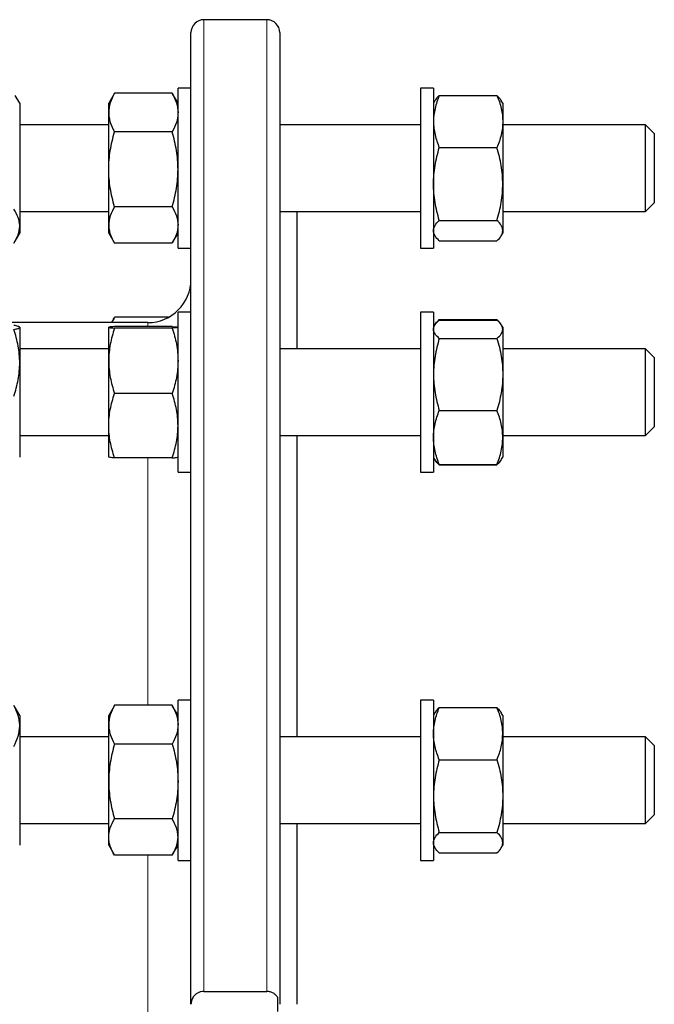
# Model space of a CAD drawing. Header units: millimetres. Extents: x 108 to 1084, y 38 to 949.
# Tile 9 of 9: x 937 to 1084, y 707 to 935. Entities that reach past the tile are written whole.
import ezdxf

# ---------------------------------------------------------------- set-up
doc = ezdxf.new("R2010")
doc.units = ezdxf.units.MM

msp = doc.modelspace()

# ---------------------------------------------------------------- linework, layer by layer
at = {"color": 7, "linetype": 'Continuous', "lineweight": 25}
for p, q in [((994.07, 934.51), (979.57, 934.51)), ((976.57, 707.01), (976.57, 931.51)), ((997.07, 931.51), (997.07, 707.01)), ((937.01, 915.19), (935.96, 917.01)), ((958.81, 917.34), (957.57, 915.19)), ((958.82, 917.33), (958.91, 917.51)), ((972.23, 917.51), (958.91, 917.51)), ((972.33, 917.33), (972.23, 917.51)), ((973.57, 915.19), (972.33, 917.34)), ((976.57, 918.69), (973.57, 918.69)), ((973.57, 881.69), (973.57, 918.69)), ((1032.57, 918.69), (1029.57, 918.69)), ((1029.57, 918.69), (1029.57, 881.69)), ((1032.57, 918.69), (1032.57, 881.69)), ((1033.91, 916.99), (1047.23, 916.99)), ((937.01, 915.19), (937.01, 912.76)), ((957.57, 913.04), (957.57, 915.19)), ((1032.92, 915.79), (1032.57, 915.19)), ((1048.57, 915.19), (1048.23, 915.79)), ((1048.57, 915.19), (1048.57, 910.97)), ((937.01, 912.76), (937.01, 899.38)), ((957.57, 899.92), (957.57, 913.04)), ((957.57, 910.19), (937.01, 910.19)), ((1029.57, 910.19), (997.07, 910.19)), ((1048.57, 910.97), (1048.57, 896.54)), ((1081.57, 910.19), (1048.57, 910.19)), ((1083.57, 908.19), (1081.57, 910.19)), ((1081.57, 895.48), (1081.57, 910.19)), ((972.23, 908.57), (958.91, 908.57)), ((1083.57, 908.19), (1083.57, 896.42)), ((1033.91, 904.94), (1047.23, 904.94)), ((937.01, 899.38), (937.01, 886.81)), ((957.57, 887.07), (957.57, 899.92)), ((1048.57, 896.54), (1048.57, 885.77)), ((1083.57, 896.42), (1083.57, 892.19)), ((1081.57, 890.19), (1081.57, 895.48)), ((1081.57, 890.19), (1083.57, 892.19)), ((937.01, 890.19), (957.57, 890.19)), ((972.23, 891.26), (958.91, 891.26)), ((997.07, 890.19), (1029.57, 890.19)), ((1001.07, 858.43), (1001.07, 890.19)), ((1048.57, 890.19), (1081.57, 890.19)), ((1033.91, 888.14), (1047.23, 888.14)), ((935.96, 883.37), (937.01, 885.19)), ((937.01, 886.81), (937.01, 885.19)), ((957.57, 885.19), (957.57, 887.07)), ((957.57, 885.19), (958.81, 883.05)), ((972.33, 883.05), (973.57, 885.19)), ((1032.57, 885.19), (1032.92, 884.59)), ((1048.23, 884.59), (1048.57, 885.19)), ((1048.57, 885.77), (1048.57, 885.19)), ((972.23, 882.87), (958.91, 882.87)), ((1033.91, 883.39), (1047.23, 883.39)), ((973.57, 881.69), (976.57, 881.69)), ((1029.57, 881.69), (1032.57, 881.69)), ((976.57, 866.93), (973.57, 866.93)), ((973.57, 829.93), (973.57, 866.93)), ((1032.57, 866.93), (1029.57, 866.93)), ((1029.57, 866.93), (1029.57, 865.02)), ((1032.57, 866.93), (1032.57, 865.02)), ((966.57, 864.51), (924.07, 864.51)), ((958.81, 865.57), (958.19, 864.51)), ((958.82, 865.57), (958.91, 865.75)), ((971.39, 865.75), (958.91, 865.75)), ((1029.57, 865.02), (1029.57, 829.93)), ((1032.57, 865.02), (1032.57, 829.93)), ((1033.83, 865.01), (1033.91, 865.23)), ((1033.91, 865.23), (1047.23, 865.23)), ((1033.91, 865.08), (1047.23, 865.08)), ((1047.31, 865.01), (1047.23, 865.23)), ((937.01, 863.43), (937, 863.45)), ((937.01, 863.43), (937.01, 863.41)), ((937.01, 863.41), (937.01, 855.21)), ((957.57, 855.69), (957.57, 863.43)), ((972.23, 863.59), (958.91, 863.59)), ((972.23, 863.27), (958.91, 863.27)), ((1032.84, 863.9), (1032.57, 863.43)), ((1048.57, 863.43), (1048.3, 863.9)), ((1048.57, 863.43), (1048.57, 862.98)), ((1048.57, 862.98), (1048.57, 852.54)), ((1033.91, 860.87), (1047.23, 860.87)), ((957.57, 858.43), (937.01, 858.43)), ((1029.57, 858.43), (997.07, 858.43)), ((1081.57, 858.43), (1048.57, 858.43)), ((1083.57, 856.43), (1081.57, 858.43)), ((1081.57, 839.94), (1081.57, 858.43)), ((957.57, 840.69), (957.57, 855.69)), ((1083.57, 856.43), (1083.57, 841.63)), ((937.01, 855.21), (937.01, 840.23)), ((1048.57, 852.54), (1048.57, 837.99)), ((972.23, 848.11), (958.91, 848.11)), ((1033.91, 844.21), (1047.23, 844.21)), ((937.01, 840.23), (937.01, 833.43)), ((957.57, 833.43), (957.57, 840.69)), ((1081.57, 838.43), (1083.57, 840.43)), ((1081.57, 838.43), (1081.57, 839.94)), ((1083.57, 841.63), (1083.57, 840.43)), ((937.01, 838.43), (957.57, 838.43)), ((997.07, 838.43), (1029.57, 838.43)), ((1001.07, 768.77), (1001.07, 838.43)), ((1048.57, 838.43), (1081.57, 838.43)), ((1048.57, 837.99), (1048.57, 833.43)), ((972.23, 833.27), (958.91, 833.27)), ((1032.57, 833.43), (1032.84, 832.96)), ((1032.84, 832.96), (1032.92, 832.83)), ((1048.22, 832.83), (1048.3, 832.96)), ((1048.3, 832.96), (1048.57, 833.43)), ((1033.91, 831.77), (1047.23, 831.77)), ((1033.91, 831.63), (1047.23, 831.63)), ((973.57, 829.93), (976.57, 829.93)), ((1029.57, 829.93), (1032.57, 829.93)), ((958.81, 775.91), (957.57, 773.77)), ((958.81, 775.91), (958.91, 776.09)), ((972.23, 776.09), (958.91, 776.09)), ((972.33, 775.91), (972.23, 776.09)), ((973.57, 773.77), (972.33, 775.91)), ((976.57, 777.27), (973.57, 777.27)), ((973.57, 776.07), (973.57, 777.27)), ((973.57, 740.27), (973.57, 776.07)), ((1032.57, 777.27), (1029.57, 777.27)), ((1029.57, 777.27), (1029.57, 769.04)), ((1032.57, 777.27), (1032.57, 769.04)), ((937.01, 773.77), (935.96, 775.59)), ((937.01, 773.77), (937.01, 771.34)), ((957.57, 771.62), (957.57, 773.77)), ((1032.92, 774.37), (1032.57, 773.77)), ((1033.91, 775.57), (1047.23, 775.57)), ((1048.57, 773.77), (1048.23, 774.37)), ((1048.57, 773.77), (1048.57, 769.55)), ((937.01, 771.34), (937.01, 757.96)), ((957.57, 758.49), (957.57, 771.62)), ((1029.57, 769.04), (1029.57, 740.27)), ((1032.57, 769.04), (1032.57, 740.27)), ((1048.57, 769.55), (1048.57, 755.12)), ((957.57, 768.77), (937.01, 768.77)), ((972.23, 767.15), (958.91, 767.15)), ((1029.57, 768.77), (997.07, 768.77)), ((1081.57, 768.77), (1048.57, 768.77)), ((1083.57, 766.77), (1081.57, 768.77)), ((1081.57, 748.77), (1081.57, 768.77)), ((1083.57, 766.77), (1083.57, 750.77)), ((1033.91, 763.52), (1047.23, 763.52)), ((937.01, 757.96), (937.01, 745.39)), ((957.57, 745.64), (957.57, 758.49)), ((1048.57, 755.12), (1048.57, 744.35)), ((1081.57, 748.77), (1083.57, 750.77)), ((1083.57, 750.77), (1083.57, 750.77)), ((937.01, 748.77), (957.57, 748.77)), ((972.23, 749.84), (958.91, 749.84)), ((997.07, 748.77), (1029.57, 748.77)), ((1001.07, 707.01), (1001.07, 748.77)), ((1048.57, 748.77), (1081.57, 748.77)), ((1033.91, 746.72), (1047.23, 746.72)), ((937.01, 745.39), (937.01, 743.77)), ((957.57, 743.77), (957.57, 745.64)), ((1048.57, 744.35), (1048.57, 743.77)), ((957.57, 743.77), (958.81, 741.63)), ((972.33, 741.63), (973.57, 743.77)), ((1032.57, 743.77), (1032.92, 743.17)), ((1033.91, 741.97), (1047.23, 741.97)), ((1048.23, 743.17), (1048.57, 743.77)), ((972.23, 741.45), (958.91, 741.45)), ((973.57, 740.27), (976.57, 740.27)), ((1029.57, 740.27), (1032.57, 740.27)), ((979.57, 709.99), (994.07, 709.99)), ((996.57, 708.66), (996.57, 705.35))]:
    msp.add_line(p, q, dxfattribs=at)
at = {"color": 8, "linetype": 'Continuous', "lineweight": 18}
for p, q in [((979.57, 934.51), (979.57, 709.99)), ((994.07, 709.99), (994.07, 934.51)), ((966.57, 863.59), (966.57, 864.51)), ((966.57, 776.09), (966.57, 833.27)), ((966.57, 670.4), (966.57, 741.45))]:
    msp.add_line(p, q, dxfattribs=at)
at = {"color": 7, "linetype": 'Continuous', "lineweight": 25}
for centre, radius, start, end in [((979.57, 931.51), 3, 90, 180), ((994.07, 931.51), 3, 0, 90), ((966.57, 874.51), 10, 270, 0)]:
    msp.add_arc(centre, radius, start, end, dxfattribs=at)
for points, knots in [([(958.91, 917.51), (958.5, 916.78), (958.17, 916.04), (957.7, 914.55), (957.57, 913.8), (957.57, 913.04)], [0, 0, 0, 0, 0.5, 0.5, 1, 1, 1, 1]), ([(972.23, 917.51), (972.64, 916.78), (972.98, 916.04), (973.44, 914.55), (973.57, 913.8), (973.57, 913.04)], [0, 0, 0, 0, 0.5, 0.5, 1, 1, 1, 1]), ([(1033.91, 916.99), (1033.71, 916.5), (1033.52, 916.01), (1033.19, 915.01), (1033.05, 914.51), (1032.7, 913), (1032.57, 911.98), (1032.57, 910.97)], [0, 0, 0, 0, 0.25, 0.25, 0.5, 0.5, 1, 1, 1, 1]), ([(1033.91, 916.99), (1033.78, 916.86), (1033.52, 916.61), (1033.2, 916.22), (1033, 915.95), (1032.93, 915.8), (1032.92, 915.79)], [0, 0, 0, 0, 0.322847, 0.645786, 0.968557, 1, 1, 1, 1]), ([(1047.23, 916.99), (1047.43, 916.5), (1047.62, 916.01), (1047.95, 915.01), (1048.1, 914.51), (1048.45, 913), (1048.57, 911.98), (1048.57, 910.97)], [0, 0, 0, 0, 0.25, 0.25, 0.5, 0.5, 1, 1, 1, 1]), ([(1047.23, 916.99), (1047.36, 916.86), (1047.62, 916.61), (1047.94, 916.22), (1048.15, 915.95), (1048.22, 915.8), (1048.22, 915.79)], [0, 0, 0, 0, 0.322847, 0.645786, 0.968557, 1, 1, 1, 1]), ([(957.57, 913.04), (957.57, 912.66), (957.6, 912.28), (957.73, 911.53), (957.82, 911.15), (958.17, 910.04), (958.5, 909.3), (958.91, 908.57)], [0, 0, 0, 0, 0.25, 0.25, 0.5, 0.5, 1, 1, 1, 1]), ([(973.57, 913.04), (973.57, 912.66), (973.54, 912.28), (973.42, 911.53), (973.33, 911.15), (972.98, 910.04), (972.64, 909.3), (972.23, 908.57)], [0, 0, 0, 0, 0.25, 0.25, 0.5, 0.5, 1, 1, 1, 1]), ([(1032.57, 910.97), (1032.57, 910.46), (1032.6, 909.95), (1032.73, 908.92), (1032.82, 908.41), (1033.17, 906.9), (1033.51, 905.92), (1033.91, 904.94)], [0, 0, 0, 0, 0.25, 0.25, 0.5, 0.5, 1, 1, 1, 1]), ([(1048.57, 910.97), (1048.57, 910.46), (1048.54, 909.95), (1048.42, 908.92), (1048.32, 908.41), (1047.97, 906.9), (1047.64, 905.92), (1047.23, 904.94)], [0, 0, 0, 0, 0.25, 0.25, 0.5, 0.5, 1, 1, 1, 1]), ([(957.57, 899.92), (957.57, 900.65), (957.6, 901.38), (957.73, 902.86), (957.82, 903.59), (958.17, 905.76), (958.51, 907.17), (958.91, 908.57)], [0, 0, 0, 0, 0.25, 0.25, 0.5, 0.5, 1, 1, 1, 1]), ([(973.57, 899.92), (973.57, 900.65), (973.54, 901.38), (973.42, 902.86), (973.32, 903.59), (972.97, 905.76), (972.64, 907.17), (972.23, 908.57)], [0, 0, 0, 0, 0.25, 0.25, 0.5, 0.5, 1, 1, 1, 1]), ([(1032.57, 896.54), (1032.57, 897.25), (1032.6, 897.97), (1032.73, 899.39), (1032.82, 900.09), (1033.17, 902.19), (1033.5, 903.57), (1033.91, 904.94)], [0, 0, 0, 0, 0.25, 0.25, 0.5, 0.5, 1, 1, 1, 1]), ([(1048.57, 896.54), (1048.57, 897.25), (1048.54, 897.97), (1048.42, 899.39), (1048.33, 900.09), (1047.98, 902.19), (1047.64, 903.57), (1047.23, 904.94)], [0, 0, 0, 0, 0.25, 0.25, 0.5, 0.5, 1, 1, 1, 1]), ([(958.91, 891.26), (958.71, 891.96), (958.52, 892.67), (958.19, 894.11), (958.05, 894.83), (957.7, 897), (957.57, 898.45), (957.57, 899.92)], [0, 0, 0, 0, 0.25, 0.25, 0.5, 0.5, 1, 1, 1, 1]), ([(972.23, 891.26), (972.43, 891.96), (972.62, 892.67), (972.95, 894.11), (973.1, 894.83), (973.45, 897), (973.57, 898.45), (973.57, 899.92)], [0, 0, 0, 0, 0.25, 0.25, 0.5, 0.5, 1, 1, 1, 1]), ([(1033.91, 888.14), (1033.5, 889.52), (1033.17, 890.9), (1032.7, 893.7), (1032.57, 895.11), (1032.57, 896.54)], [0, 0, 0, 0, 0.5, 0.5, 1, 1, 1, 1]), ([(1047.23, 888.14), (1047.64, 889.52), (1047.98, 890.9), (1048.44, 893.7), (1048.57, 895.11), (1048.57, 896.54)], [0, 0, 0, 0, 0.5, 0.5, 1, 1, 1, 1]), ([(937.01, 886.81), (937.01, 887.15), (936.98, 887.48), (936.86, 888.14), (936.76, 888.47), (936.41, 889.45), (936.08, 890.09), (935.67, 890.73)], [0, 0, 0, 0, 0.25, 0.25, 0.5, 0.5, 1, 1, 1, 1]), ([(958.91, 891.26), (958.5, 890.57), (958.17, 889.88), (957.7, 888.48), (957.57, 887.78), (957.57, 887.07)], [0, 0, 0, 0, 0.5, 0.5, 1, 1, 1, 1]), ([(972.23, 891.26), (972.64, 890.57), (972.98, 889.88), (973.44, 888.48), (973.57, 887.78), (973.57, 887.07)], [0, 0, 0, 0, 0.5, 0.5, 1, 1, 1, 1]), ([(1032.57, 885.77), (1032.57, 885.97), (1032.6, 886.17), (1032.73, 886.57), (1032.82, 886.77), (1033.17, 887.36), (1033.5, 887.75), (1033.91, 888.14)], [0, 0, 0, 0, 0.25, 0.25, 0.5, 0.5, 1, 1, 1, 1]), ([(1048.57, 885.77), (1048.57, 885.97), (1048.54, 886.17), (1048.42, 886.57), (1048.33, 886.77), (1047.98, 887.36), (1047.64, 887.75), (1047.23, 888.14)], [0, 0, 0, 0, 0.25, 0.25, 0.5, 0.5, 1, 1, 1, 1]), ([(935.67, 882.9), (936.08, 883.54), (936.42, 884.18), (936.88, 885.49), (937.01, 886.15), (937.01, 886.81)], [0, 0, 0, 0, 0.5, 0.5, 1, 1, 1, 1]), ([(957.57, 887.07), (957.57, 886.71), (957.6, 886.35), (957.73, 885.65), (957.82, 885.29), (958.17, 884.25), (958.5, 883.56), (958.91, 882.87)], [0, 0, 0, 0, 0.25, 0.25, 0.5, 0.5, 1, 1, 1, 1]), ([(973.57, 887.07), (973.57, 886.71), (973.54, 886.35), (973.42, 885.65), (973.33, 885.29), (972.98, 884.25), (972.64, 883.56), (972.23, 882.87)], [0, 0, 0, 0, 0.25, 0.25, 0.5, 0.5, 1, 1, 1, 1]), ([(1033.91, 883.39), (1033.5, 883.78), (1033.17, 884.17), (1032.7, 884.96), (1032.57, 885.36), (1032.57, 885.77)], [0, 0, 0, 0, 0.5, 0.5, 1, 1, 1, 1]), ([(1047.23, 883.39), (1047.64, 883.78), (1047.98, 884.17), (1048.44, 884.96), (1048.57, 885.36), (1048.57, 885.77)], [0, 0, 0, 0, 0.5, 0.5, 1, 1, 1, 1]), ([(958.3, 864.51), (958.37, 864.65), (958.54, 865.07), (958.76, 865.48), (958.91, 865.75)], [0, 0, 0, 0, 0.347709, 1, 1, 1, 1]), ([(1032.57, 862.98), (1032.57, 863.16), (1032.6, 863.34), (1032.73, 863.69), (1032.82, 863.87), (1033.17, 864.39), (1033.5, 864.74), (1033.91, 865.08)], [0, 0, 0, 0, 0.25, 0.25, 0.5, 0.5, 1, 1, 1, 1]), ([(1032.92, 864.03), (1032.99, 864.14), (1033.15, 864.4), (1033.48, 864.8), (1033.77, 865.09), (1033.91, 865.23)], [0, 0, 0, 0, 0.281115, 0.640541, 1, 1, 1, 1]), ([(1048.22, 864.03), (1048.15, 864.14), (1048, 864.4), (1047.66, 864.8), (1047.38, 865.09), (1047.23, 865.23)], [0, 0, 0, 0, 0.281115, 0.640541, 1, 1, 1, 1]), ([(1048.57, 862.98), (1048.57, 863.16), (1048.54, 863.34), (1048.42, 863.69), (1048.33, 863.87), (1047.98, 864.39), (1047.64, 864.74), (1047.23, 865.08)], [0, 0, 0, 0, 0.25, 0.25, 0.5, 0.5, 1, 1, 1, 1]), ([(937.01, 863.41), (937.01, 863.45), (936.98, 863.49), (936.86, 863.57), (936.76, 863.6), (936.41, 863.72), (936.08, 863.8), (935.67, 863.88)], [0, 0, 0, 0, 0.25, 0.25, 0.5, 0.5, 1, 1, 1, 1]), ([(935.67, 862.94), (936.08, 863.01), (936.42, 863.09), (936.88, 863.25), (937.01, 863.33), (937.01, 863.41)], [0, 0, 0, 0, 0.5, 0.5, 1, 1, 1, 1]), ([(937.01, 855.21), (937.01, 855.87), (936.98, 856.52), (936.85, 857.84), (936.76, 858.49), (936.41, 860.42), (936.07, 861.69), (935.67, 862.94)], [0, 0, 0, 0, 0.25, 0.25, 0.5, 0.5, 1, 1, 1, 1]), ([(958.91, 863.59), (958.5, 863.56), (958.17, 863.53), (957.7, 863.48), (957.57, 863.45), (957.57, 863.43)], [0, 0, 0, 0, 0.5, 0.5, 1, 1, 1, 1]), ([(957.57, 863.43), (957.57, 863.41), (957.6, 863.4), (957.73, 863.37), (957.82, 863.36), (958.17, 863.32), (958.5, 863.29), (958.91, 863.27)], [0, 0, 0, 0, 0.25, 0.25, 0.5, 0.5, 1, 1, 1, 1]), ([(958.91, 863.27), (958.5, 862.03), (958.17, 860.78), (957.7, 858.25), (957.57, 856.98), (957.57, 855.69)], [0, 0, 0, 0, 0.5, 0.5, 1, 1, 1, 1]), ([(972.23, 863.59), (972.64, 863.56), (972.98, 863.53), (973.44, 863.48), (973.57, 863.45), (973.57, 863.43)], [0, 0, 0, 0, 0.5, 0.5, 1, 1, 1, 1]), ([(973.57, 863.43), (973.57, 863.41), (973.54, 863.4), (973.42, 863.37), (973.33, 863.36), (972.98, 863.32), (972.64, 863.29), (972.23, 863.27)], [0, 0, 0, 0, 0.25, 0.25, 0.5, 0.5, 1, 1, 1, 1]), ([(972.23, 863.27), (972.64, 862.03), (972.98, 860.78), (973.44, 858.25), (973.57, 856.98), (973.57, 855.69)], [0, 0, 0, 0, 0.5, 0.5, 1, 1, 1, 1]), ([(1033.91, 860.87), (1033.5, 861.21), (1033.17, 861.56), (1032.7, 862.26), (1032.57, 862.62), (1032.57, 862.98)], [0, 0, 0, 0, 0.5, 0.5, 1, 1, 1, 1]), ([(1047.23, 860.87), (1047.64, 861.21), (1047.98, 861.56), (1048.44, 862.26), (1048.57, 862.62), (1048.57, 862.98)], [0, 0, 0, 0, 0.5, 0.5, 1, 1, 1, 1]), ([(1033.91, 860.87), (1033.71, 860.19), (1033.52, 859.51), (1033.19, 858.13), (1033.05, 857.43), (1032.7, 855.35), (1032.57, 853.95), (1032.57, 852.54)], [0, 0, 0, 0, 0.25, 0.25, 0.5, 0.5, 1, 1, 1, 1]), ([(1047.23, 860.87), (1047.43, 860.19), (1047.62, 859.51), (1047.95, 858.13), (1048.1, 857.43), (1048.45, 855.35), (1048.57, 853.95), (1048.57, 852.54)], [0, 0, 0, 0, 0.25, 0.25, 0.5, 0.5, 1, 1, 1, 1]), ([(957.57, 855.69), (957.57, 855.04), (957.6, 854.4), (957.73, 853.12), (957.82, 852.49), (958.17, 850.59), (958.5, 849.35), (958.91, 848.11)], [0, 0, 0, 0, 0.25, 0.25, 0.5, 0.5, 1, 1, 1, 1]), ([(973.57, 855.69), (973.57, 855.04), (973.54, 854.4), (973.42, 853.12), (973.33, 852.49), (972.98, 850.59), (972.64, 849.35), (972.23, 848.11)], [0, 0, 0, 0, 0.25, 0.25, 0.5, 0.5, 1, 1, 1, 1]), ([(935.67, 847.49), (935.87, 848.12), (936.06, 848.75), (936.39, 850.03), (936.53, 850.68), (936.88, 852.61), (937.01, 853.91), (937.01, 855.21)], [0, 0, 0, 0, 0.25, 0.25, 0.5, 0.5, 1, 1, 1, 1]), ([(1032.57, 852.54), (1032.57, 851.84), (1032.6, 851.13), (1032.73, 849.71), (1032.82, 849.01), (1033.17, 846.92), (1033.51, 845.56), (1033.91, 844.21)], [0, 0, 0, 0, 0.25, 0.25, 0.5, 0.5, 1, 1, 1, 1]), ([(1048.57, 852.54), (1048.57, 851.84), (1048.54, 851.13), (1048.42, 849.71), (1048.32, 849.01), (1047.97, 846.92), (1047.64, 845.56), (1047.23, 844.21)], [0, 0, 0, 0, 0.25, 0.25, 0.5, 0.5, 1, 1, 1, 1]), ([(957.57, 840.69), (957.57, 841.32), (957.6, 841.95), (957.73, 843.21), (957.82, 843.84), (958.17, 845.69), (958.51, 846.91), (958.91, 848.11)], [0, 0, 0, 0, 0.25, 0.25, 0.5, 0.5, 1, 1, 1, 1]), ([(973.57, 840.69), (973.57, 841.32), (973.54, 841.95), (973.42, 843.21), (973.32, 843.84), (972.97, 845.69), (972.64, 846.91), (972.23, 848.11)], [0, 0, 0, 0, 0.25, 0.25, 0.5, 0.5, 1, 1, 1, 1]), ([(1032.57, 837.99), (1032.57, 838.52), (1032.6, 839.05), (1032.73, 840.1), (1032.82, 840.62), (1033.17, 842.17), (1033.5, 843.2), (1033.91, 844.21)], [0, 0, 0, 0, 0.25, 0.25, 0.5, 0.5, 1, 1, 1, 1]), ([(1048.57, 837.99), (1048.57, 838.52), (1048.54, 839.05), (1048.42, 840.1), (1048.33, 840.62), (1047.98, 842.17), (1047.64, 843.2), (1047.23, 844.21)], [0, 0, 0, 0, 0.25, 0.25, 0.5, 0.5, 1, 1, 1, 1]), ([(958.91, 833.27), (958.71, 833.87), (958.52, 834.48), (958.19, 835.71), (958.05, 836.33), (957.7, 838.19), (957.57, 839.44), (957.57, 840.69)], [0, 0, 0, 0, 0.25, 0.25, 0.5, 0.5, 1, 1, 1, 1]), ([(972.23, 833.27), (972.43, 833.87), (972.62, 834.48), (972.95, 835.71), (973.1, 836.33), (973.45, 838.19), (973.57, 839.44), (973.57, 840.69)], [0, 0, 0, 0, 0.25, 0.25, 0.5, 0.5, 1, 1, 1, 1]), ([(1033.91, 831.77), (1033.5, 832.79), (1033.17, 833.81), (1032.7, 835.89), (1032.57, 836.93), (1032.57, 837.99)], [0, 0, 0, 0, 0.5, 0.5, 1, 1, 1, 1]), ([(1047.23, 831.77), (1047.64, 832.79), (1047.98, 833.81), (1048.44, 835.89), (1048.57, 836.93), (1048.57, 837.99)], [0, 0, 0, 0, 0.5, 0.5, 1, 1, 1, 1]), ([(958.91, 833.27), (958.5, 833.3), (958.17, 833.32), (957.7, 833.38), (957.57, 833.4), (957.57, 833.43)], [0, 0, 0, 0, 0.5, 0.5, 1, 1, 1, 1]), ([(972.23, 833.27), (972.64, 833.3), (972.98, 833.32), (973.44, 833.38), (973.57, 833.4), (973.57, 833.43)], [0, 0, 0, 0, 0.5, 0.5, 1, 1, 1, 1]), ([(1032.85, 832.96), (1032.89, 832.89), (1033.03, 832.65), (1033.37, 832.26), (1033.73, 831.93), (1033.91, 831.77)], [0, 0, 0, 0, 0.177577, 0.588749, 1, 1, 1, 1]), ([(1033.91, 831.63), (1033.81, 831.73), (1033.61, 831.93), (1033.3, 832.27), (1033.06, 832.57), (1032.96, 832.77), (1032.93, 832.83)], [0, 0, 0, 0, 0.251404, 0.502998, 0.863993, 1, 1, 1, 1]), ([(1048.3, 832.96), (1048.25, 832.89), (1048.12, 832.65), (1047.78, 832.26), (1047.41, 831.93), (1047.23, 831.77)], [0, 0, 0, 0, 0.177577, 0.588749, 1, 1, 1, 1]), ([(1047.23, 831.63), (1047.33, 831.73), (1047.54, 831.93), (1047.84, 832.27), (1048.08, 832.57), (1048.19, 832.77), (1048.22, 832.83)], [0, 0, 0, 0, 0.251404, 0.502998, 0.863993, 1, 1, 1, 1]), ([(937.01, 771.34), (937.01, 771.74), (936.98, 772.14), (936.86, 772.94), (936.76, 773.33), (936.41, 774.52), (936.08, 775.29), (935.67, 776.07)], [0, 0, 0, 0, 0.25, 0.25, 0.5, 0.5, 1, 1, 1, 1]), ([(958.91, 776.09), (958.5, 775.36), (958.17, 774.62), (957.7, 773.13), (957.57, 772.38), (957.57, 771.62)], [0, 0, 0, 0, 0.5, 0.5, 1, 1, 1, 1]), ([(972.23, 776.09), (972.64, 775.36), (972.98, 774.62), (973.44, 773.13), (973.57, 772.38), (973.57, 771.62)], [0, 0, 0, 0, 0.5, 0.5, 1, 1, 1, 1]), ([(1032.57, 769.55), (1032.57, 770.06), (1032.6, 770.57), (1032.73, 771.59), (1032.82, 772.09), (1033.17, 773.6), (1033.5, 774.59), (1033.91, 775.57)], [0, 0, 0, 0, 0.25, 0.25, 0.5, 0.5, 1, 1, 1, 1]), ([(1033.91, 775.57), (1033.78, 775.44), (1033.52, 775.19), (1033.2, 774.8), (1033, 774.53), (1032.93, 774.38), (1032.92, 774.37)], [0, 0, 0, 0, 0.3228475, 0.6457864, 0.968557, 1, 1, 1, 1]), ([(1048.57, 769.55), (1048.57, 770.06), (1048.54, 770.57), (1048.42, 771.59), (1048.33, 772.09), (1047.98, 773.6), (1047.64, 774.59), (1047.23, 775.57)], [0, 0, 0, 0, 0.25, 0.25, 0.5, 0.5, 1, 1, 1, 1]), ([(1047.23, 775.57), (1047.36, 775.44), (1047.62, 775.19), (1047.94, 774.8), (1048.15, 774.53), (1048.22, 774.38), (1048.22, 774.37)], [0, 0, 0, 0, 0.322847, 0.645786, 0.968557, 1, 1, 1, 1]), ([(935.67, 766.6), (936.08, 767.38), (936.42, 768.16), (936.88, 769.73), (937.01, 770.53), (937.01, 771.34)], [0, 0, 0, 0, 0.5, 0.5, 1, 1, 1, 1]), ([(957.57, 771.62), (957.57, 771.24), (957.6, 770.86), (957.73, 770.11), (957.82, 769.73), (958.17, 768.62), (958.5, 767.88), (958.91, 767.15)], [0, 0, 0, 0, 0.25, 0.25, 0.5, 0.5, 1, 1, 1, 1]), ([(973.57, 771.62), (973.57, 771.24), (973.54, 770.86), (973.42, 770.11), (973.33, 769.73), (972.98, 768.62), (972.64, 767.88), (972.23, 767.15)], [0, 0, 0, 0, 0.25, 0.25, 0.5, 0.5, 1, 1, 1, 1]), ([(1033.91, 763.52), (1033.5, 764.51), (1033.17, 765.5), (1032.7, 767.51), (1032.57, 768.52), (1032.57, 769.55)], [0, 0, 0, 0, 0.5, 0.5, 1, 1, 1, 1]), ([(1047.23, 763.52), (1047.64, 764.51), (1047.98, 765.5), (1048.44, 767.51), (1048.57, 768.52), (1048.57, 769.55)], [0, 0, 0, 0, 0.5, 0.5, 1, 1, 1, 1]), ([(958.91, 767.15), (958.5, 765.74), (958.17, 764.31), (957.7, 761.43), (957.57, 759.97), (957.57, 758.49)], [0, 0, 0, 0, 0.5, 0.5, 1, 1, 1, 1]), ([(972.23, 767.15), (972.64, 765.74), (972.98, 764.31), (973.44, 761.43), (973.57, 759.97), (973.57, 758.49)], [0, 0, 0, 0, 0.5, 0.5, 1, 1, 1, 1]), ([(1033.91, 763.52), (1033.71, 762.84), (1033.52, 762.15), (1033.19, 760.75), (1033.05, 760.05), (1032.7, 757.95), (1032.57, 756.54), (1032.57, 755.12)], [0, 0, 0, 0, 0.25, 0.25, 0.5, 0.5, 1, 1, 1, 1]), ([(1047.23, 763.52), (1047.43, 762.84), (1047.62, 762.15), (1047.95, 760.75), (1048.1, 760.05), (1048.45, 757.95), (1048.57, 756.54), (1048.57, 755.12)], [0, 0, 0, 0, 0.25, 0.25, 0.5, 0.5, 1, 1, 1, 1]), ([(957.57, 758.49), (957.57, 757.76), (957.6, 757.02), (957.73, 755.56), (957.82, 754.84), (958.17, 752.67), (958.5, 751.25), (958.91, 749.84)], [0, 0, 0, 0, 0.25, 0.25, 0.5, 0.5, 1, 1, 1, 1]), ([(973.57, 758.49), (973.57, 757.76), (973.54, 757.02), (973.42, 755.56), (973.33, 754.84), (972.98, 752.67), (972.64, 751.25), (972.23, 749.84)], [0, 0, 0, 0, 0.25, 0.25, 0.5, 0.5, 1, 1, 1, 1]), ([(1032.57, 755.12), (1032.57, 754.41), (1032.6, 753.7), (1032.73, 752.27), (1032.82, 751.56), (1033.17, 749.45), (1033.51, 748.08), (1033.91, 746.72)], [0, 0, 0, 0, 0.25, 0.25, 0.5, 0.5, 1, 1, 1, 1]), ([(1048.57, 755.12), (1048.57, 754.41), (1048.54, 753.7), (1048.42, 752.27), (1048.32, 751.56), (1047.97, 749.45), (1047.64, 748.08), (1047.23, 746.72)], [0, 0, 0, 0, 0.25, 0.25, 0.5, 0.5, 1, 1, 1, 1]), ([(957.57, 745.64), (957.57, 746), (957.6, 746.35), (957.73, 747.07), (957.82, 747.42), (958.17, 748.47), (958.51, 749.16), (958.91, 749.84)], [0, 0, 0, 0, 0.25, 0.25, 0.5, 0.5, 1, 1, 1, 1]), ([(973.57, 745.64), (973.57, 746), (973.54, 746.35), (973.42, 747.07), (973.32, 747.42), (972.97, 748.47), (972.64, 749.16), (972.23, 749.84)], [0, 0, 0, 0, 0.25, 0.25, 0.5, 0.5, 1, 1, 1, 1]), ([(1032.57, 744.35), (1032.57, 744.55), (1032.6, 744.75), (1032.73, 745.15), (1032.82, 745.35), (1033.17, 745.94), (1033.5, 746.33), (1033.91, 746.72)], [0, 0, 0, 0, 0.25, 0.25, 0.5, 0.5, 1, 1, 1, 1]), ([(1048.57, 744.35), (1048.57, 744.55), (1048.54, 744.75), (1048.42, 745.15), (1048.33, 745.35), (1047.98, 745.94), (1047.64, 746.33), (1047.23, 746.72)], [0, 0, 0, 0, 0.25, 0.25, 0.5, 0.5, 1, 1, 1, 1]), ([(958.91, 741.45), (958.71, 741.79), (958.52, 742.14), (958.19, 742.83), (958.05, 743.18), (957.7, 744.23), (957.57, 744.94), (957.57, 745.64)], [0, 0, 0, 0, 0.25, 0.25, 0.5, 0.5, 1, 1, 1, 1]), ([(972.23, 741.45), (972.43, 741.79), (972.62, 742.14), (972.95, 742.83), (973.1, 743.18), (973.45, 744.23), (973.57, 744.94), (973.57, 745.64)], [0, 0, 0, 0, 0.25, 0.25, 0.5, 0.5, 1, 1, 1, 1]), ([(1033.91, 741.97), (1033.5, 742.36), (1033.17, 742.75), (1032.7, 743.54), (1032.57, 743.94), (1032.57, 744.35)], [0, 0, 0, 0, 0.5, 0.5, 1, 1, 1, 1]), ([(1047.23, 741.97), (1047.64, 742.36), (1047.98, 742.75), (1048.44, 743.54), (1048.57, 743.94), (1048.57, 744.35)], [0, 0, 0, 0, 0.5, 0.5, 1, 1, 1, 1]), ([(979.57, 709.99), (979.33, 709.99), (979.1, 709.96), (978.64, 709.85), (978.43, 709.77), (978.04, 709.58), (977.86, 709.47), (977.54, 709.22), (977.4, 709.08), (977.03, 708.64), (976.86, 708.33), (976.63, 707.68), (976.57, 707.34), (976.57, 707.01)], [0, 0, 0, 0, 0.125, 0.125, 0.25, 0.25, 0.375, 0.375, 0.5, 0.5, 0.75, 0.75, 1, 1, 1, 1]), ([(996.57, 708.66), (996.45, 708.84), (996.31, 709), (995.99, 709.31), (995.8, 709.46), (995.48, 709.64), (995.37, 709.7), (995.13, 709.8), (995.01, 709.84), (994.62, 709.95), (994.35, 709.99), (994.07, 709.99)], [0, 0, 0, 0, 0.25, 0.25, 0.5, 0.5, 0.625, 0.625, 0.75, 0.75, 1, 1, 1, 1])]:
    msp.add_open_spline(points, degree=3, knots=knots, dxfattribs=at)

doc.saveas('drawing.dxf')
